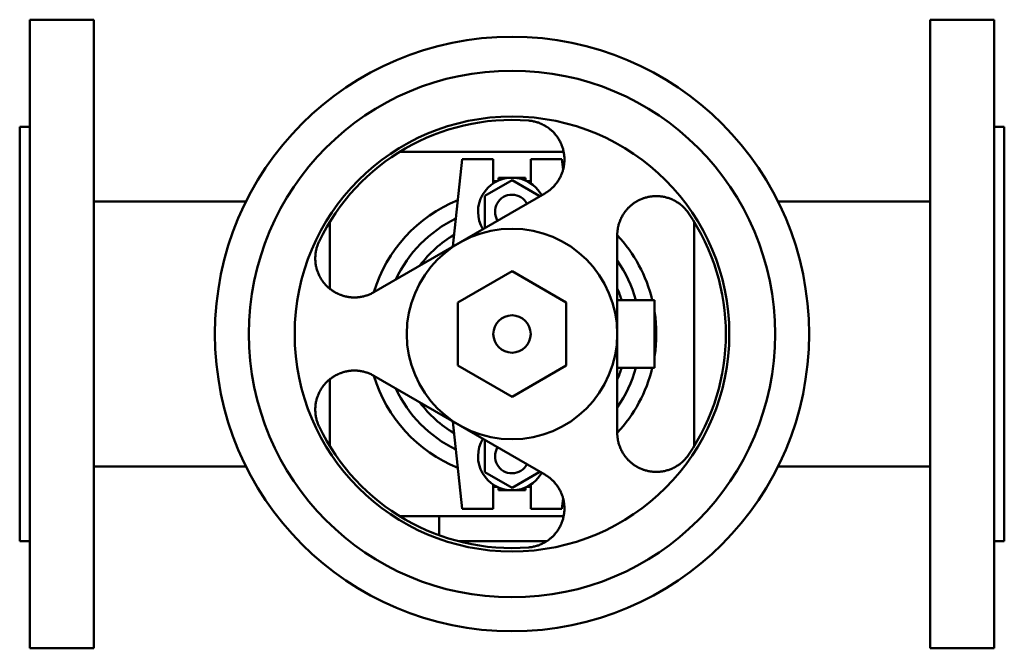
# Model space of a CAD drawing. Header units: millimetres. Extents: x 0 to 290, y -92 to 92.
import ezdxf

# ---------------------------------------------------------------- set-up
doc = ezdxf.new("R2010")
doc.units = ezdxf.units.MM
doc.layers.add('AM_0', color=7, linetype='Continuous', lineweight=30)

msp = doc.modelspace()

# ---------------------------------------------------------------- linework, layer by layer
at = {"layer": 'AM_0', "color": 7, "linetype": 'Continuous', "lineweight": 50}
for p, q in [((21.8, 92.5), (3, 92.5)), ((3, 92.5), (3, -92.5)), ((21.8, -92.5), (21.8, 92.5)), ((287, 92.5), (268.2, 92.5)), ((268.2, -92.5), (268.2, 92.5)), ((287, -92.5), (287, 92.5)), ((3, 61), (0, 61)), ((0, -61), (0, 61)), ((290, 61), (287, 61)), ((290, 61), (290, -61)), ((160.2, 53.66), (111.99, 53.66)), ((127.59, 25.75), (130.3, 51.5)), ((130.3, 51.5), (139.5, 51.5)), ((139.5, 51.5), (139.5, 44.35)), ((150.5, 44.35), (150.5, 51.5)), ((150.5, 51.5), (159.7, 51.5)), ((159.7, 51.5), (160.03, 48.32)), ((137, 40.62), (145, 45.24)), ((139.5, 45), (140.64, 45)), ((141, 46), (145, 46)), ((141, 45.17), (141, 46)), ((145, 46), (149, 46)), ((145, 45.24), (153, 40.62)), ((149, 45.17), (149, 46)), ((149.36, 45), (150.5, 45)), ((154.69, 41.39), (104.31, 12.3)), ((137, 31.38), (137, 40.62)), ((153, 40.62), (153, 40.41)), ((66.67, 39), (21.8, 39)), ((268.2, 39), (223.33, 39)), ((91.34, 33.01), (91.34, 13.31)), ((198.66, -33.01), (198.66, 33.01)), ((137.18, 31.28), (137, 31.38)), ((176, -29.09), (176, 29.09)), ((145, 18.48), (129, 9.24)), ((161, 9.24), (145, 18.48)), ((129, 9.24), (129, -9.24)), ((161, -9.24), (161, 9.24)), ((176, 10), (187, 10)), ((187, 10), (187, -10)), ((129, -9.24), (145, -18.48)), ((145, -18.48), (161, -9.24)), ((176, -10), (187, -10)), ((91.34, -13.31), (91.34, -33.01)), ((104.31, -12.3), (154.69, -41.39)), ((130.3, -51.5), (127.59, -25.75)), ((137, -31.38), (137.18, -31.28)), ((137, -40.62), (137, -31.38)), ((21.8, -39), (66.67, -39)), ((153, -40.41), (153, -40.62)), ((223.33, -39), (268.2, -39)), ((145, -45.24), (137, -40.62)), ((153, -40.62), (145, -45.24)), ((139.5, -44.35), (139.5, -51.5)), ((139.5, -45), (140.64, -45)), ((141, -46), (141, -45.17)), ((141, -46), (145, -46)), ((145, -46), (149, -46)), ((149, -46), (149, -45.17)), ((149.36, -45), (150.5, -45)), ((150.5, -51.5), (150.5, -44.35)), ((160.03, -48.32), (159.7, -51.5)), ((139.5, -51.5), (130.3, -51.5)), ((159.7, -51.5), (150.5, -51.5)), ((111.99, -53.66), (160.2, -53.66)), ((123.5, -59.22), (123.5, -53.66)), ((0, -61), (3, -61)), ((155.19, -61), (129.25, -61)), ((287, -61), (290, -61)), ((3, -92.5), (21.8, -92.5)), ((268.2, -92.5), (287, -92.5))]:
    msp.add_line(p, q, dxfattribs=at)
for points in [[(149.82, 62.82), (149.96, 62.8), (150.24, 62.78), (150.52, 62.74), (150.66, 62.72), (150.8, 62.7), (151.09, 62.65), (151.37, 62.59), (151.65, 62.53), (151.93, 62.45), (152.21, 62.38), (152.34, 62.33), (152.48, 62.29), (152.76, 62.2), (153.03, 62.1), (153.3, 61.99), (153.56, 61.88), (153.83, 61.76), (153.96, 61.7), (154.09, 61.63), (154.35, 61.5), (154.6, 61.36), (154.73, 61.29), (154.85, 61.21), (155.09, 61.06), (155.34, 60.91), (155.45, 60.83), (155.57, 60.74), (155.8, 60.58), (156.03, 60.4), (156.25, 60.22), (156.47, 60.04), (156.68, 59.85), (156.78, 59.76), (156.89, 59.66), (157.09, 59.46), (157.28, 59.26), (157.47, 59.06), (157.65, 58.86), (157.83, 58.65), (157.91, 58.54), (158, 58.43), (158.16, 58.22), (158.32, 58), (158.47, 57.79), (158.62, 57.56), (158.76, 57.34), (158.82, 57.23), (158.89, 57.11), (159.02, 56.88), (159.15, 56.64), (159.27, 56.4), (159.38, 56.16), (159.49, 55.92), (159.55, 55.79), (159.6, 55.67), (159.69, 55.42), (159.79, 55.17), (159.87, 54.91), (159.95, 54.66), (160.03, 54.4), (160.06, 54.27), (160.1, 54.14), (160.16, 53.88), (160.21, 53.62), (160.24, 53.49), (160.26, 53.36), (160.31, 53.09), (160.34, 52.83), (160.36, 52.7), (160.38, 52.56), (160.4, 52.3), (160.42, 52.03), (160.43, 51.77), (160.44, 51.51), (160.44, 51.24), (160.44, 51.11), (160.43, 50.98), (160.42, 50.72), (160.4, 50.46), (160.38, 50.2), (160.35, 49.94), (160.32, 49.68), (160.3, 49.56), (160.28, 49.43), (160.23, 49.18), (160.18, 48.93), (160.13, 48.68), (160.07, 48.44), (160, 48.2), (159.96, 48.08), (159.93, 47.96), (159.85, 47.72), (159.77, 47.49), (159.68, 47.25), (159.59, 47.01), (159.49, 46.78), (159.44, 46.66), (159.38, 46.54), (159.27, 46.3), (159.16, 46.07), (159.03, 45.84), (158.9, 45.61), (158.77, 45.38), (158.7, 45.26), (158.63, 45.15), (158.48, 44.93), (158.33, 44.71), (158.25, 44.6), (158.17, 44.49), (158, 44.27), (157.84, 44.06), (157.75, 43.96), (157.66, 43.86), (157.48, 43.65), (157.3, 43.45), (157.11, 43.26), (156.92, 43.07), (156.72, 42.88), (156.62, 42.79), (156.52, 42.7), (156.32, 42.53), (156.11, 42.36), (155.9, 42.2), (155.69, 42.04), (155.47, 41.88), (155.36, 41.81), (155.25, 41.74), (155.03, 41.6), (154.81, 41.46), (154.69, 41.39)], [(176, 29.09), (176, 29.22), (176.01, 29.49), (176.02, 29.75), (176.03, 29.88), (176.04, 30.01), (176.06, 30.28), (176.09, 30.54), (176.13, 30.8), (176.17, 31.07), (176.22, 31.33), (176.25, 31.46), (176.28, 31.6), (176.34, 31.86), (176.41, 32.12), (176.48, 32.38), (176.56, 32.64), (176.65, 32.89), (176.69, 33.02), (176.74, 33.15), (176.84, 33.4), (176.94, 33.65), (177, 33.77), (177.05, 33.89), (177.17, 34.14), (177.29, 34.37), (177.35, 34.49), (177.41, 34.61), (177.54, 34.84), (177.68, 35.07), (177.82, 35.29), (177.96, 35.51), (178.11, 35.73), (178.19, 35.83), (178.26, 35.94), (178.42, 36.14), (178.58, 36.34), (178.74, 36.54), (178.9, 36.72), (179.07, 36.91), (179.16, 37), (179.24, 37.09), (179.42, 37.27), (179.6, 37.44), (179.78, 37.61), (179.97, 37.78), (180.17, 37.95), (180.27, 38.03), (180.37, 38.11), (180.57, 38.27), (180.78, 38.42), (180.99, 38.57), (181.21, 38.71), (181.43, 38.86), (181.54, 38.92), (181.66, 38.99), (181.89, 39.12), (182.12, 39.25), (182.35, 39.37), (182.59, 39.49), (182.83, 39.6), (182.96, 39.65), (183.08, 39.7), (183.33, 39.8), (183.58, 39.9), (183.7, 39.94), (183.83, 39.98), (184.08, 40.07), (184.34, 40.14), (184.47, 40.18), (184.6, 40.21), (184.86, 40.28), (185.12, 40.34), (185.38, 40.39), (185.65, 40.44), (185.91, 40.48), (186.05, 40.49), (186.18, 40.51), (186.45, 40.54), (186.71, 40.56), (186.98, 40.57), (187.25, 40.58), (187.51, 40.59), (187.65, 40.59), (187.78, 40.58), (188.04, 40.57), (188.31, 40.56), (188.57, 40.54), (188.84, 40.51), (189.11, 40.47), (189.24, 40.45), (189.37, 40.43), (189.64, 40.38), (189.91, 40.33), (190.18, 40.27), (190.45, 40.2), (190.72, 40.12), (190.86, 40.08), (190.99, 40.04), (191.26, 39.95), (191.53, 39.86), (191.79, 39.75), (192.06, 39.64), (192.32, 39.53), (192.45, 39.47), (192.58, 39.4), (192.83, 39.27), (193.09, 39.14), (193.21, 39.07), (193.34, 38.99), (193.59, 38.84), (193.83, 38.69), (193.95, 38.61), (194.07, 38.52), (194.31, 38.36), (194.54, 38.18), (194.76, 38), (194.99, 37.82), (195.2, 37.62), (195.31, 37.53), (195.42, 37.43), (195.62, 37.23), (195.82, 37.02), (196.02, 36.81), (196.21, 36.59), (196.39, 36.38), (196.48, 36.26), (196.57, 36.15), (196.74, 35.93), (196.91, 35.7), (196.99, 35.58)], [(104.31, 12.3), (104.19, 12.24), (103.96, 12.11), (103.73, 11.99), (103.61, 11.93), (103.49, 11.87), (103.25, 11.76), (103.01, 11.66), (102.76, 11.56), (102.51, 11.46), (102.25, 11.37), (102.13, 11.33), (102, 11.29), (101.74, 11.21), (101.48, 11.14), (101.22, 11.07), (100.95, 11.01), (100.69, 10.96), (100.56, 10.94), (100.42, 10.91), (100.16, 10.87), (99.89, 10.84), (99.75, 10.83), (99.62, 10.81), (99.35, 10.79), (99.09, 10.78), (98.95, 10.77), (98.82, 10.77), (98.55, 10.76), (98.29, 10.77), (98.03, 10.78), (97.76, 10.79), (97.5, 10.81), (97.37, 10.82), (97.25, 10.84), (96.99, 10.87), (96.74, 10.91), (96.49, 10.95), (96.24, 11), (96, 11.05), (95.88, 11.08), (95.76, 11.11), (95.52, 11.17), (95.28, 11.24), (95.03, 11.32), (94.79, 11.4), (94.55, 11.48), (94.43, 11.53), (94.31, 11.58), (94.07, 11.67), (93.84, 11.78), (93.6, 11.89), (93.37, 12), (93.13, 12.12), (93.02, 12.19), (92.9, 12.25), (92.68, 12.38), (92.45, 12.52), (92.23, 12.66), (92.01, 12.81), (91.79, 12.97), (91.68, 13.05), (91.58, 13.13), (91.37, 13.29), (91.16, 13.46), (91.06, 13.55), (90.96, 13.63), (90.76, 13.81), (90.57, 14), (90.47, 14.09), (90.37, 14.19), (90.19, 14.38), (90.01, 14.58), (89.83, 14.78), (89.66, 14.98), (89.49, 15.19), (89.41, 15.3), (89.33, 15.41), (89.17, 15.62), (89.02, 15.85), (88.87, 16.07), (88.73, 16.3), (88.59, 16.52), (88.53, 16.64), (88.46, 16.76), (88.34, 16.99), (88.22, 17.23), (88.11, 17.47), (88, 17.71), (87.9, 17.96), (87.85, 18.09), (87.8, 18.21), (87.7, 18.47), (87.62, 18.73), (87.53, 19), (87.46, 19.26), (87.39, 19.54), (87.36, 19.67), (87.33, 19.81), (87.27, 20.09), (87.22, 20.37), (87.17, 20.65), (87.14, 20.93), (87.11, 21.22), (87.1, 21.36), (87.09, 21.5), (87.07, 21.79), (87.06, 22.08), (87.06, 22.22), (87.06, 22.37), (87.07, 22.65), (87.08, 22.94), (87.09, 23.09), (87.1, 23.23), (87.13, 23.52), (87.17, 23.81), (87.21, 24.1), (87.26, 24.38), (87.31, 24.67), (87.35, 24.81), (87.38, 24.95), (87.45, 25.23), (87.53, 25.51), (87.61, 25.78), (87.7, 26.05), (87.8, 26.32), (87.85, 26.45), (87.9, 26.59), (88.01, 26.85), (88.13, 27.11), (88.19, 27.23)], [(88.19, -27.23), (88.13, -27.11), (88.01, -26.85), (87.9, -26.59), (87.85, -26.45), (87.8, -26.32), (87.7, -26.05), (87.61, -25.78), (87.53, -25.51), (87.45, -25.23), (87.38, -24.95), (87.35, -24.81), (87.31, -24.67), (87.26, -24.38), (87.21, -24.1), (87.17, -23.81), (87.13, -23.52), (87.1, -23.23), (87.09, -23.09), (87.08, -22.94), (87.07, -22.65), (87.06, -22.37), (87.06, -22.22), (87.06, -22.08), (87.07, -21.79), (87.09, -21.5), (87.1, -21.36), (87.11, -21.22), (87.14, -20.93), (87.17, -20.65), (87.22, -20.37), (87.27, -20.09), (87.33, -19.81), (87.36, -19.67), (87.39, -19.54), (87.46, -19.26), (87.53, -19), (87.62, -18.73), (87.7, -18.47), (87.8, -18.21), (87.85, -18.09), (87.9, -17.96), (88, -17.71), (88.11, -17.47), (88.22, -17.23), (88.34, -16.99), (88.46, -16.76), (88.53, -16.64), (88.59, -16.52), (88.73, -16.3), (88.87, -16.07), (89.02, -15.85), (89.17, -15.62), (89.33, -15.41), (89.41, -15.3), (89.49, -15.19), (89.66, -14.98), (89.83, -14.78), (90.01, -14.58), (90.19, -14.38), (90.37, -14.19), (90.47, -14.09), (90.57, -14), (90.76, -13.81), (90.96, -13.63), (91.06, -13.55), (91.16, -13.46), (91.37, -13.29), (91.58, -13.13), (91.68, -13.05), (91.79, -12.97), (92.01, -12.81), (92.23, -12.66), (92.45, -12.52), (92.68, -12.38), (92.9, -12.25), (93.02, -12.19), (93.13, -12.12), (93.37, -12), (93.6, -11.89), (93.84, -11.78), (94.07, -11.67), (94.31, -11.58), (94.43, -11.53), (94.55, -11.48), (94.79, -11.4), (95.03, -11.32), (95.28, -11.24), (95.52, -11.17), (95.76, -11.11), (95.88, -11.08), (96, -11.05), (96.24, -11), (96.49, -10.95), (96.74, -10.91), (96.99, -10.87), (97.25, -10.84), (97.37, -10.82), (97.5, -10.81), (97.76, -10.79), (98.03, -10.78), (98.29, -10.77), (98.55, -10.76), (98.82, -10.77), (98.95, -10.77), (99.09, -10.78), (99.35, -10.79), (99.62, -10.81), (99.75, -10.83), (99.89, -10.84), (100.16, -10.87), (100.42, -10.91), (100.56, -10.94), (100.69, -10.96), (100.95, -11.01), (101.22, -11.07), (101.48, -11.14), (101.74, -11.21), (102, -11.29), (102.13, -11.33), (102.25, -11.37), (102.51, -11.46), (102.76, -11.56), (103.01, -11.66), (103.25, -11.76), (103.49, -11.87), (103.61, -11.93), (103.73, -11.99), (103.96, -12.11), (104.19, -12.24), (104.31, -12.3)], [(196.99, -35.58), (196.91, -35.7), (196.74, -35.93), (196.57, -36.15), (196.48, -36.26), (196.39, -36.38), (196.21, -36.59), (196.02, -36.81), (195.82, -37.02), (195.62, -37.23), (195.42, -37.43), (195.31, -37.53), (195.2, -37.62), (194.99, -37.82), (194.76, -38), (194.54, -38.18), (194.31, -38.36), (194.07, -38.52), (193.95, -38.61), (193.83, -38.69), (193.59, -38.84), (193.34, -38.99), (193.21, -39.07), (193.09, -39.14), (192.83, -39.27), (192.58, -39.4), (192.45, -39.47), (192.32, -39.53), (192.06, -39.64), (191.79, -39.75), (191.53, -39.86), (191.26, -39.95), (190.99, -40.04), (190.86, -40.08), (190.72, -40.12), (190.45, -40.2), (190.18, -40.27), (189.91, -40.33), (189.64, -40.38), (189.37, -40.43), (189.24, -40.45), (189.11, -40.47), (188.84, -40.51), (188.57, -40.54), (188.31, -40.56), (188.04, -40.57), (187.78, -40.58), (187.65, -40.59), (187.51, -40.59), (187.25, -40.58), (186.98, -40.57), (186.71, -40.56), (186.45, -40.54), (186.18, -40.51), (186.05, -40.49), (185.91, -40.48), (185.65, -40.44), (185.38, -40.39), (185.12, -40.34), (184.86, -40.28), (184.6, -40.21), (184.47, -40.18), (184.34, -40.14), (184.08, -40.07), (183.83, -39.98), (183.7, -39.94), (183.58, -39.9), (183.33, -39.8), (183.08, -39.7), (182.96, -39.65), (182.83, -39.6), (182.59, -39.49), (182.35, -39.37), (182.12, -39.25), (181.89, -39.12), (181.66, -38.99), (181.54, -38.92), (181.43, -38.86), (181.21, -38.71), (180.99, -38.57), (180.78, -38.42), (180.57, -38.27), (180.37, -38.11), (180.27, -38.03), (180.17, -37.95), (179.97, -37.78), (179.78, -37.61), (179.6, -37.44), (179.42, -37.27), (179.24, -37.09), (179.16, -37), (179.07, -36.91), (178.9, -36.72), (178.74, -36.54), (178.58, -36.34), (178.42, -36.14), (178.26, -35.94), (178.19, -35.83), (178.11, -35.73), (177.96, -35.51), (177.82, -35.29), (177.68, -35.07), (177.54, -34.84), (177.41, -34.61), (177.35, -34.49), (177.29, -34.37), (177.17, -34.14), (177.05, -33.89), (177, -33.77), (176.94, -33.65), (176.84, -33.4), (176.74, -33.15), (176.69, -33.02), (176.65, -32.89), (176.56, -32.64), (176.48, -32.38), (176.41, -32.12), (176.34, -31.86), (176.28, -31.6), (176.25, -31.46), (176.22, -31.33), (176.17, -31.07), (176.13, -30.8), (176.09, -30.54), (176.06, -30.28), (176.04, -30.01), (176.03, -29.88), (176.02, -29.75), (176.01, -29.49), (176, -29.22), (176, -29.09)], [(154.69, -41.39), (154.81, -41.46), (155.03, -41.6), (155.25, -41.74), (155.36, -41.81), (155.47, -41.88), (155.69, -42.04), (155.9, -42.2), (156.11, -42.36), (156.32, -42.53), (156.52, -42.7), (156.62, -42.79), (156.72, -42.88), (156.92, -43.07), (157.11, -43.26), (157.3, -43.45), (157.48, -43.65), (157.66, -43.86), (157.75, -43.96), (157.84, -44.06), (158, -44.27), (158.17, -44.49), (158.25, -44.6), (158.33, -44.71), (158.48, -44.93), (158.63, -45.15), (158.7, -45.26), (158.77, -45.38), (158.9, -45.61), (159.03, -45.84), (159.16, -46.07), (159.27, -46.3), (159.38, -46.54), (159.44, -46.66), (159.49, -46.78), (159.59, -47.01), (159.68, -47.25), (159.77, -47.49), (159.85, -47.72), (159.93, -47.96), (159.96, -48.08), (160, -48.2), (160.07, -48.44), (160.13, -48.68), (160.18, -48.93), (160.23, -49.18), (160.28, -49.43), (160.3, -49.56), (160.32, -49.68), (160.35, -49.94), (160.38, -50.2), (160.4, -50.46), (160.42, -50.72), (160.43, -50.98), (160.44, -51.11), (160.44, -51.24), (160.44, -51.51), (160.43, -51.77), (160.42, -52.03), (160.4, -52.3), (160.38, -52.56), (160.36, -52.7), (160.34, -52.83), (160.31, -53.09), (160.26, -53.36), (160.24, -53.49), (160.21, -53.62), (160.16, -53.88), (160.1, -54.14), (160.06, -54.27), (160.03, -54.4), (159.95, -54.66), (159.87, -54.91), (159.79, -55.17), (159.69, -55.42), (159.6, -55.67), (159.55, -55.79), (159.49, -55.92), (159.38, -56.16), (159.27, -56.4), (159.15, -56.64), (159.02, -56.88), (158.89, -57.11), (158.82, -57.23), (158.76, -57.34), (158.62, -57.56), (158.47, -57.79), (158.32, -58), (158.16, -58.22), (158, -58.43), (157.91, -58.54), (157.83, -58.65), (157.65, -58.86), (157.47, -59.06), (157.28, -59.26), (157.09, -59.46), (156.89, -59.66), (156.78, -59.76), (156.68, -59.85), (156.47, -60.04), (156.25, -60.22), (156.03, -60.4), (155.8, -60.58), (155.57, -60.74), (155.45, -60.83), (155.34, -60.91), (155.09, -61.06), (154.85, -61.21), (154.73, -61.29), (154.6, -61.36), (154.35, -61.5), (154.09, -61.63), (153.96, -61.7), (153.83, -61.76), (153.56, -61.88), (153.3, -61.99), (153.03, -62.1), (152.76, -62.2), (152.48, -62.29), (152.34, -62.33), (152.21, -62.38), (151.93, -62.45), (151.65, -62.53), (151.37, -62.59), (151.09, -62.65), (150.8, -62.7), (150.66, -62.72), (150.52, -62.74), (150.24, -62.78), (149.96, -62.8), (149.82, -62.82)]]:
    msp.add_lwpolyline(points, dxfattribs=at)
for radius in [87.5, 77.5, 64, 31, 5.5]:
    msp.add_circle((145, 0), radius, dxfattribs=at)
for centre, radius, start, end in [((145, 0), 63, 85.6131, 154.3869), ((145, 36), 10, 28.9863, 211.0137), ((145, 36), 5, 27.9723, 212.0277), ((145, 0), 42.5, 112.0748, 163.1644), ((145, 0), 63, 325.6131, 34.3869), ((145, 0), 37.8, 115.9454, 154.9102), ((145, 0), 33.78, 120.3016, 143.4239), ((145, 0), 42.5, 13.6086, 43.1644), ((145, 0), 37.8, 15.3392, 34.9102), ((145, 0), 33.78, 17.2173, 23.4239), ((145, 0), 42.5, 351.1936, 8.8064), ((145, 0), 42.5, 316.8356, 346.3914), ((145, 0), 37.8, 325.0898, 344.6608), ((145, 0), 33.78, 336.5761, 342.7827), ((145, 0), 42.5, 196.8356, 247.9252), ((145, 0), 37.8, 205.0898, 244.0546), ((145, 0), 33.78, 216.5761, 239.6984), ((145, 0), 63, 205.6131, 274.3869), ((145, -36), 10, 148.9863, 331.0137), ((145, -36), 5, 147.9723, 332.0277)]:
    msp.add_arc(centre, radius, start, end, dxfattribs=at)

doc.saveas('drawing.dxf')
